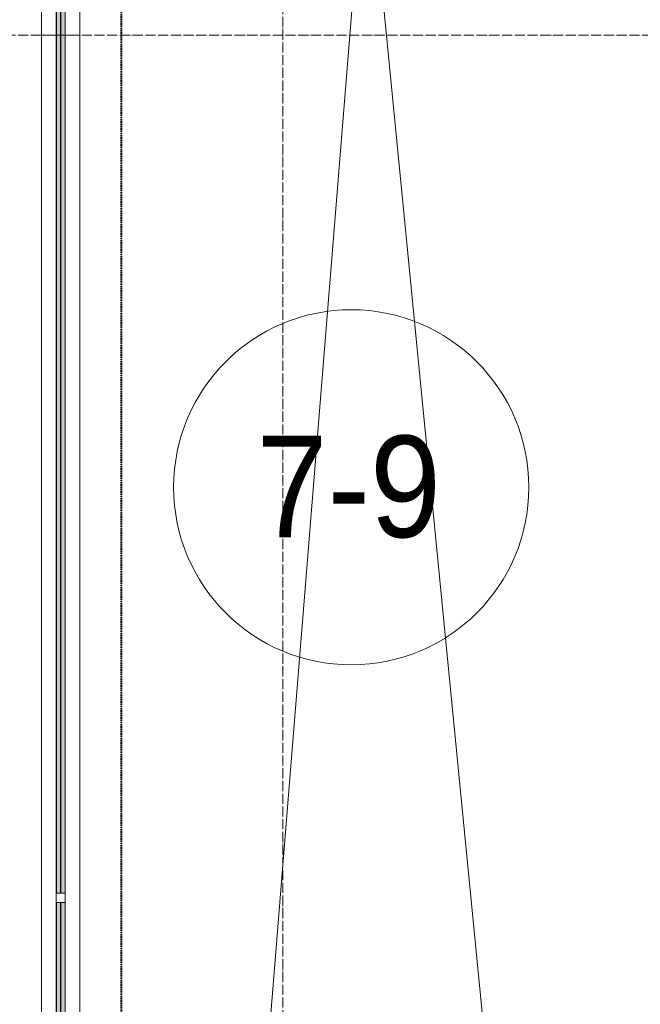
# Model space of a CAD drawing. Header units: millimetres. Extents: x 5617 to 183965, y 7718 to 172958.
# Tile 4 of 120: x 32207 to 33430, y 20290 to 22231. Entities that reach past the tile are written whole.
import ezdxf

# ---------------------------------------------------------------- set-up
doc = ezdxf.new("R2010")
doc.units = ezdxf.units.MM
for name, pattern in [('ADSK_Линия сетки', [25, 20, -2.5, 0, -2.5]), ('Линия сетки', [25, 20, -2.5, 0, -2.5]), ('Штрих_3_1_5_', [4.5, 3, -1.5]), ('Штриховая_ш3 п1_5', [4.5, 3, -1.5])]:
    doc.linetypes.add(name, pattern=pattern)
doc.layers.add('_Разделитель помещений_', color=4, linetype='Штриховая_ш3 п1_5', lineweight=40, true_color=0x00ffff)
for name, color, linetype, lineweight in [('Балясины', 7, 'Continuous', 30), ('Марки помещений', 7, 'Continuous', 20), ('Ограждение', 7, 'Continuous', 18), ('Оси', 7, 'Continuous', 9), ('Перекрытия', 7, 'Continuous', 18), ('Поручни', 7, 'Continuous', 18)]:
    doc.layers.add(name, color=color, linetype=linetype, lineweight=lineweight)
doc.styles.add('Arial_3', font='arial.ttf', dxfattribs={"width": 0.9, "height": 200})

# ---------------------------------------------------------------- blocks, each defined once
blk = doc.blocks.new('135_SLK_K4_AR_rvt-1-МКСС_К4_L05_18_600_')
at = {"layer": '_Разделитель помещений_', "color": 7, "linetype": 'Штрих_3_1_5_', "true_color": 0xccffff}
blk.add_line((82432.5, 15682.5), (82432.5, 24360), dxfattribs=at)
blk = doc.blocks.new('Ограждение - 18Lx18W-7431883-МКСС_К4_L05_18_600_')
at = {"layer": 'Балясины', "color": 254, "lineweight": 5, "true_color": 0xcccccc}
for p, q in [((9, 9), (-9, 9)), ((-9, 9), (-9, -9)), ((9, -9), (9, 9)), ((-9, -9), (9, -9))]:
    blk.add_line(p, q, dxfattribs=at)
blk = doc.blocks.new('Ограждение - Ограждение-6023734-МКСС_К4_L05_18_600_')
at = {"layer": 'Ограждение', "lineweight": 5, "true_color": 0xfcfefe}
h = blk.add_hatch(color=7, dxfattribs=at)
h.paths.add_polyline_path([(-446, 3400), (-438, 3400), (-438, 5091), (-446, 5091), (-446, 3968.3)])
h.paths.add_polyline_path([(-446, 5109), (-438, 5109), (-438, 6800), (-446, 6800), (-446, 6360.3)])
h = blk.add_hatch(color=7, dxfattribs=at)
h.paths.add_polyline_path([(-437, 3400), (-429, 3400), (-429, 5091), (-437, 5091), (-437, 3968.3)])
h.paths.add_polyline_path([(-437, 5109), (-429, 5109), (-429, 6800), (-437, 6800), (-437, 6360.3)])
at = {"layer": 'Поручни', "color": 254, "lineweight": 5, "true_color": 0xcccccc}
for p, q in [((-475, 3400), (-475, 6800)), ((-475, 6800), (-446.5, 6800)), ((-446.5, 5109), (-446.5, 6800)), ((-438, 6800), (-446, 6800)), ((-446, 6800), (-446, 5109)), ((-438, 5109), (-438, 6800)), ((-438, 6800), (-437, 6800)), ((-429, 6800), (-437, 6800)), ((-437, 6800), (-437, 5109)), ((-429, 5109), (-429, 6800)), ((-428.5, 5109), (-428.5, 6800)), ((-428.5, 6800), (-400, 6800)), ((-400, 6800), (-400, 3400)), ((-446.5, 3400), (-446.5, 5091)), ((-446, 5091), (-446, 3400)), ((-438, 3400), (-438, 5091)), ((-437, 5091), (-437, 3400)), ((-429, 3400), (-429, 5091)), ((-428.5, 3400), (-428.5, 5091))]:
    blk.add_line(p, q, dxfattribs=at)
at = {"rotation": 180}
blk.add_blockref('Ограждение - 18Lx18W-7431883-МКСС_К4_L05_18_600_', (-437.5, 5100), dxfattribs=at)
blk = doc.blocks.new('Ограждение - Ограждение-6058531-МКСС_К4_L05_18_600_')
at = {"layer": 'Ограждение', "lineweight": 5, "true_color": 0xfcfefe}
for points in [[(-438, 6800), (-438, 8577), (-446, 8577), (-446, 6800)], [(-429, 6800), (-429, 8577), (-437, 8577), (-437, 6800)]]:
    blk.add_hatch(color=7, dxfattribs=at).paths.add_polyline_path(points)
at = {"layer": 'Поручни', "color": 254, "lineweight": 5, "true_color": 0xcccccc}
for p, q in [((-475, 8577), (-475, 6800)), ((-475, 8577), (-446.5, 8577)), ((-446.5, 8577), (-446.5, 6800)), ((-438, 8577), (-446, 8577)), ((-446, 8577), (-446, 6800)), ((-438, 6800), (-438, 8577)), ((-438, 8577), (-437, 8577)), ((-429, 8577), (-437, 8577)), ((-437, 8577), (-437, 6800)), ((-429, 6800), (-429, 8577)), ((-428.5, 8577), (-428.5, 6800)), ((-428.5, 8577), (-400, 8577)), ((-400, 6800), (-400, 8577)), ((-446.5, 6800), (-475, 6800)), ((-446, 6800), (-438, 6800)), ((-437, 6800), (-438, 6800)), ((-437, 6800), (-429, 6800)), ((-400, 6800), (-428.5, 6800))]:
    blk.add_line(p, q, dxfattribs=at)
blk = doc.blocks.new('135_SLK_K4_AR_FCD_rvt-1-МКСС_К4_L05_18_600_')
at = {"layer": 'Перекрытия', "color": 254, "lineweight": 5, "true_color": 0xcccccc}
for p, q in [((82915, 22605.4), (82350, 15600)), ((83600, 15600), (82915, 22605.4))]:
    blk.add_line(p, q, dxfattribs=at)
at = {"layer": 'Ограждение', "color": 254, "lineweight": 5, "true_color": 0xcccccc}
for name in ['Ограждение - Ограждение-6058531-МКСС_К4_L05_18_600_', 'Ограждение - Ограждение-6023734-МКСС_К4_L05_18_600_']:
    blk.add_blockref(name, (82750, 15400), dxfattribs=at)
blk = doc.blocks.new('050_Марка_Помещение - Номер-620969-МКСС_К4_L05_18_600_')
at = {"layer": 'Марки помещений'}
blk.add_circle((0, 0), 3.5, dxfattribs=at)

msp = doc.modelspace()

# ---------------------------------------------------------------- linework, layer by layer
at = {"layer": 'Оси', "linetype": 'Линия сетки'}
msp.add_line((32724.8, 12025.7), (32724.8, 33150), dxfattribs=at)
at = {"layer": 'Оси', "linetype": 'ADSK_Линия сетки'}
msp.add_line((86966.3, 22200), (26901, 22200), dxfattribs=at)

# ---------------------------------------------------------------- block references
at = {"lineweight": 5}
for name in ['135_SLK_K4_AR_FCD_rvt-1-МКСС_К4_L05_18_600_', '135_SLK_K4_AR_rvt-1-МКСС_К4_L05_18_600_']:
    msp.add_blockref(name, (-50025.2, 0), dxfattribs=at)
at = {"layer": 'Марки помещений', "xscale": 99.99999999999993, "yscale": 99.99999999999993, "zscale": 99.99999999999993}
msp.add_blockref('050_Марка_Помещение - Номер-620969-МКСС_К4_L05_18_600_', (32859.9, 21309.1), dxfattribs=at)

# ---------------------------------------------------------------- texts
at = {"layer": 'Марки помещений', "lineweight": 9, "insert": (32673.3, 21410.8), "char_height": 200, "width": 447.342, "attachment_point": 1, "style": 'Arial_3'}
msp.add_mtext('7-9', dxfattribs=at)

doc.saveas('drawing.dxf')
